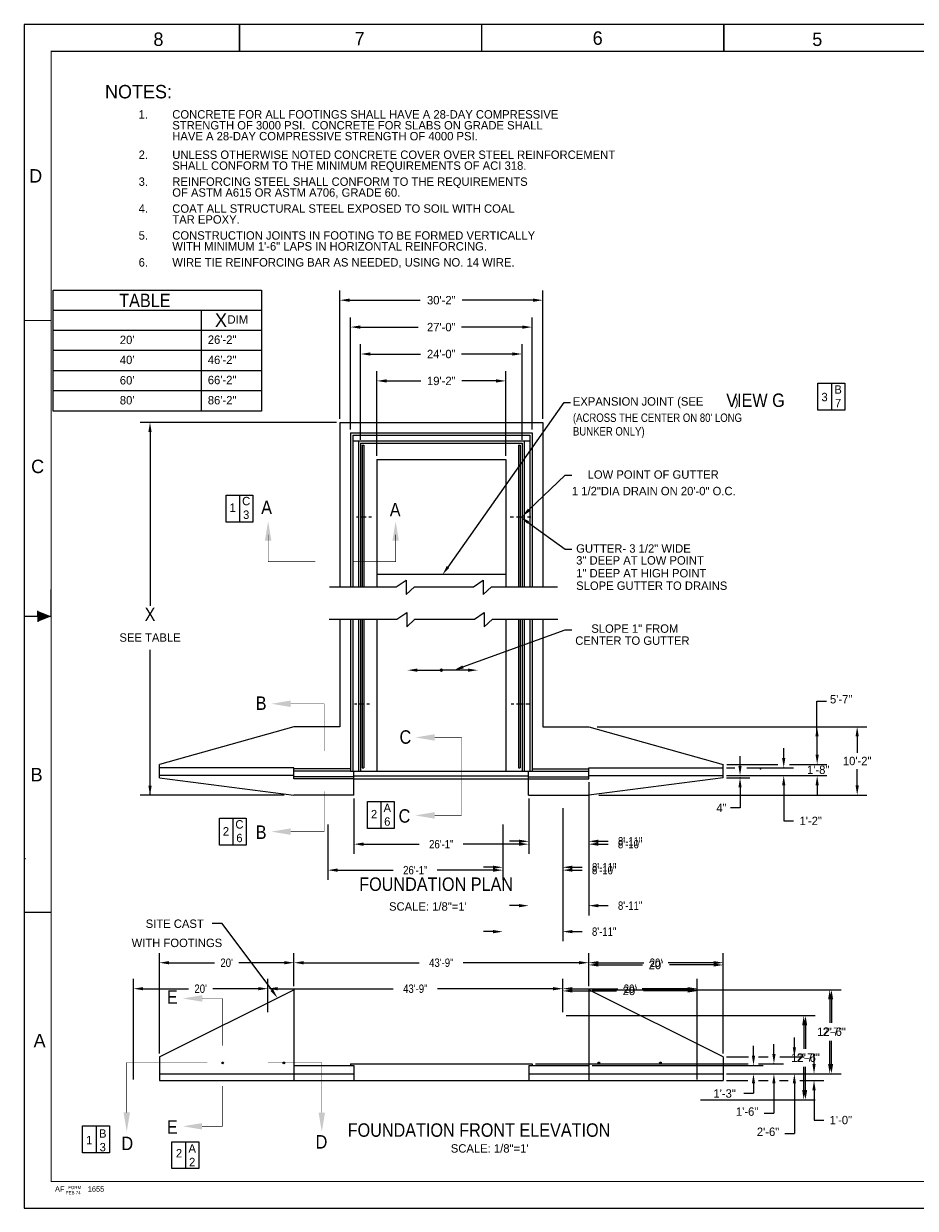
# Model space of a CAD drawing. Extents: x -1 to 3265, y -1 to 2113.
# Tile 1 of 4: x -1 to 1590, y 0 to 2113. Entities that reach past the tile are written whole.
import ezdxf
from ezdxf.enums import TextEntityAlignment as Align

# ---------------------------------------------------------------- set-up
doc = ezdxf.new("R2010")
doc.units = 0
doc.header["$LTSCALE"] = 48
doc.linetypes.add('HIDDEN', pattern=[0])
doc.layers.get('0').update_dxf_attribs({"linetype": 'CONTINUOUS'})
doc.layers.get('DEFPOINTS').update_dxf_attribs({"linetype": 'CONTINUOUS'})
for name, color, linetype in [('DIM', 5, 'CONTINUOUS'), ('FOOTING', 3, 'CONTINUOUS'), ('OUTLINE', 1, 'CONTINUOUS'), ('REBAR', 1, 'CONTINUOUS')]:
    doc.layers.add(name, color=color, linetype=linetype)
doc.dimstyles.get("Standard").update_dxf_attribs({"dimtxt": 2.5, "dimasz": 2.5, "dimexe": 1.25, "dimexo": 0.625, "dimtad": 1, "dimcen": 2.5, "dimazin": 3, "dimtfac": 1, "dimtmove": 0, "dimatfit": 3})

# ---------------------------------------------------------------- blocks, each defined once
blk = doc.blocks.new('BORDER')
at = {"color": 0}
for p, q in [((1, 1), (0, 1)), ((0, 1), (0, 0)), ((1, 0), (1, 1)), ((0, 0), (1, 0))]:
    blk.add_line(p, q, dxfattribs=at)
blk = doc.blocks.new('*D')
at = {"color": 0, "linetype": 'BYBLOCK'}
for p, q in [((1007, 760), (1007, 522.6)), ((1007, 760), (1007, 637.4)), ((1007, 760), (1007, 632.3)), ((2753.7, 746.9), (2753.7, 695)), ((2753.7, 746.9), (2753.7, 658.5)), ((588, 731), (588, 632.3)), ((899.9, 731), (899.9, 632.3)), ((899.9, 731), (899.9, 632.3)), ((900, 731), (900, 632.3)), ((2259.6, 727.4), (2259.6, 622)), ((2691.6, 727.4), (2691.6, 658.5)), ((2691.6, 727.4), (2691.6, 622)), ((2765.7, 739.3), (2765.7, 695)), ((2736.4, 712.2), (2719.1, 712.2)), ((2783, 712.2), (2800.3, 712.2)), ((2674.4, 675.8), (2657.1, 675.8)), ((2771, 675.8), (2788.3, 675.8)), ((605.3, 649.6), (704.7, 649.6)), ((605.3, 649.6), (704.6, 649.6)), ((882.6, 649.6), (783.2, 649.6)), ((882.7, 649.6), (783.3, 649.6)), ((882.6, 649.6), (865.3, 649.6)), ((882.7, 654.7), (865.4, 654.7)), ((1024.3, 654.7), (1041.6, 654.7)), ((1024.3, 649.6), (1041.6, 649.6)), ((2276.9, 639.3), (2458.8, 639.3)), ((2674.4, 639.3), (2492.5, 639.3)), ((882.7, 539.9), (865.4, 539.9)), ((1024.3, 539.9), (1041.6, 539.9)), ((241, 276), (241, 455.4)), ((481, 396), (481, 455.4)), ((481, 396), (481, 455.4)), ((1007, 396), (1007, 455.4)), ((1007, 396), (1007, 455.4)), ((1007, 396), (1007, 451.4)), ((1247, 276), (1247, 455.4)), ((1247, 276), (1247, 451.4)), ((258.3, 438.1), (339.3, 438.1)), ((463.7, 438.1), (382.7, 438.1)), ((498.3, 438.1), (704.7, 438.1)), ((989.7, 438.1), (783.3, 438.1)), ((1024.3, 438.1), (1105.3, 438.1)), ((1024.3, 434.1), (1103, 434.1)), ((1229.7, 438.1), (1148.7, 438.1)), ((1229.7, 434.1), (1151, 434.1)), ((1013, 390), (1457.5, 390)), ((1013, 390), (1454.3, 390)), ((1437, 372.7), (1437, 331.1)), ((1440.2, 372.7), (1440.2, 331.1)), ((1437, 257.3), (1437, 298.9)), ((1440.2, 257.3), (1440.2, 298.9)), ((1253, 240), (1457.5, 240)), ((1253, 240), (1454.3, 240))]:
    blk.add_line(p, q, dxfattribs=at)
for points in [[(2736.4, 715.1), (2736.4, 709.4), (2753.7, 712.2)], [(2783, 715.1), (2783, 709.4), (2765.7, 712.2)], [(2674.4, 678.6), (2674.4, 672.9), (2691.6, 675.8)], [(2771, 678.6), (2771, 672.9), (2753.7, 675.8)], [(882.7, 657.6), (882.7, 651.8), (900, 654.7)], [(1024.3, 657.6), (1024.3, 651.8), (1007, 654.7)], [(605.3, 652.5), (605.3, 646.7), (588, 649.6)], [(605.3, 652.5), (605.3, 646.7), (588, 649.6)], [(882.6, 652.5), (882.6, 646.7), (899.9, 649.6)], [(882.6, 652.5), (882.6, 646.7), (899.9, 649.6)], [(882.7, 652.5), (882.7, 646.7), (900, 649.6)], [(1024.3, 652.5), (1024.3, 646.7), (1007, 649.6)], [(2276.9, 642.2), (2276.9, 636.4), (2259.6, 639.3)], [(2674.4, 642.2), (2674.4, 636.4), (2691.6, 639.3)], [(882.7, 542.8), (882.7, 537), (900, 539.9)], [(1024.3, 542.8), (1024.3, 537), (1007, 539.9)], [(258.3, 441), (258.3, 435.2), (241, 438.1)], [(463.7, 441), (463.7, 435.2), (481, 438.1)], [(498.3, 441), (498.3, 435.2), (481, 438.1)], [(989.7, 441), (989.7, 435.2), (1007, 438.1)], [(1024.3, 441), (1024.3, 435.2), (1007, 438.1)], [(1024.3, 437), (1024.3, 431.2), (1007, 434.1)], [(1229.7, 441), (1229.7, 435.2), (1247, 438.1)], [(1229.7, 437), (1229.7, 431.2), (1247, 434.1)], [(1434.2, 372.7), (1439.9, 372.7), (1437, 390)], [(1437.4, 372.7), (1443.1, 372.7), (1440.2, 390)], [(1434.2, 257.3), (1439.9, 257.3), (1437, 240)], [(1437.4, 257.3), (1443.1, 257.3), (1440.2, 240)]]:
    blk.add_solid(points, dxfattribs=at)
at = {"layer": 'DEFPOINTS', "color": 0, "linetype": 'BYBLOCK'}
for p in [(1007, 766), (1007, 766), (1007, 766), (2753.7, 752.9), (2753.7, 752.9), (2765.7, 745.3), (588, 737), (588, 737), (899.9, 737), (899.9, 737), (900, 737), (2259.6, 733.4), (2691.6, 733.4), (2691.6, 733.4), (2765.7, 712.2), (2691.6, 675.8), (899.9, 649.6), (900, 649.6), (1007, 654.7), (1007, 649.6), (2259.6, 639.3), (900, 600), (900, 600), (1007, 539.9), (241, 438.1), (481, 438.1), (1007, 438.1), (1007, 434.1), (481, 390), (481, 390), (1007, 390), (1007, 390), (1007, 390), (1007, 390), (1007, 390), (1437, 390), (1440.2, 390), (241, 270), (1247, 270), (1247, 270), (1247, 240), (1247, 240)]:
    blk.add_point(p, dxfattribs=at)
at = {"color": 0, "linetype": 'BYBLOCK'}
for s, p in [('3"', (2817.8, 712.2)), ('1\'-3"', (2620.6, 675.8)), ("9'", (2475.6, 639.3)), ("20'", (1127, 434.1)), ('12\'-6"', (1440.2, 315))]:
    blk.add_text(s, height=15, dxfattribs=at).set_placement(p, align=Align.MIDDLE_CENTER)
at = {"color": 0, "linetype": 'BYBLOCK', "width": 0.85}
for s, p in [('26\'-1"', (743.9, 649.6)), ('26\'-1"', (744, 649.6)), ('8\'-11"', (1080.9, 654.7)), ('8\'-10"', (1080.9, 649.6)), ('8\'-11"', (1080.9, 539.9)), ("20'", (361, 438.1)), ('43\'-9"', (744, 438.1)), ("20'", (1127, 438.1)), ('12\'-7"', (1437, 315))]:
    blk.add_text(s, height=15, dxfattribs=at).set_placement(p, align=Align.MIDDLE_CENTER)

msp = doc.modelspace()

# ---------------------------------------------------------------- linework, layer by layer
at = {"color": 0}
for p, q in [((51.411, 1422.105), (51.411, 1638.105)), ((51.411, 1638.105), (423.411, 1638.105)), ((423.411, 1638.105), (423.411, 1422.105)), ((51.411, 1602.105), (423.411, 1602.105)), ((315.411, 1602.105), (315.411, 1422.105)), ((423.411, 1566.105), (51.411, 1566.105)), ((423.411, 1530.105), (51.411, 1530.105)), ((423.411, 1494.105), (51.411, 1494.105)), ((1416, 1423.726), (1416, 1471.726)), ((1416, 1471.726), (1464, 1471.726)), ((1440, 1471.726), (1440, 1423.726)), ((1464, 1471.726), (1464, 1423.726)), ((423.411, 1458.105), (51.411, 1458.105)), ((423.411, 1422.105), (51.411, 1422.105)), ((1464, 1423.726), (1416, 1423.726)), ((360, 1224), (360, 1272)), ((360, 1272), (408, 1272)), ((384, 1272), (384, 1224)), ((408, 1272), (408, 1224)), ((408, 1224), (360, 1224)), ((612.082, 677.569), (612.082, 725.569)), ((612.082, 725.569), (660.082, 725.569)), ((636.082, 725.569), (636.082, 677.569)), ((660.082, 725.569), (660.082, 677.569)), ((348, 648), (348, 696)), ((348, 696), (396, 696)), ((372, 696), (372, 648)), ((396, 696), (396, 648)), ((660.082, 677.569), (612.082, 677.569)), ((396, 648), (348, 648)), ((0, 624), (2.147, 624)), ((104.008, 99.209), (104.008, 147.209)), ((104.008, 147.209), (152.008, 147.209)), ((128.008, 147.209), (128.008, 99.209)), ((152.008, 147.209), (152.008, 99.209)), ((263.468, 70.793), (263.468, 118.793)), ((263.468, 118.793), (311.468, 118.793)), ((287.468, 118.793), (287.468, 70.793)), ((311.468, 118.793), (311.468, 70.793)), ((152.008, 99.209), (104.008, 99.209)), ((311.468, 70.793), (263.468, 70.793)), ((0, 0), (3156, 0))]:
    msp.add_line(p, q, dxfattribs=at)
at = {"color": 0, "linetype": 'BYBLOCK'}
for p, q in [((563, 1408.087), (563, 1637.28)), ((925, 1408.087), (925, 1637.28)), ((580.28, 1620), (706.503, 1620)), ((907.72, 1620), (781.497, 1620)), ((582, 1389.087), (582, 1589.28)), ((906, 1389.087), (906, 1589.28)), ((599.28, 1572), (702.971, 1572)), ((888.72, 1572), (779.837, 1572)), ((600, 1371.087), (600, 1541.28)), ((617.28, 1524), (707.085, 1524)), ((870.72, 1524), (779.837, 1524)), ((888, 1371.087), (888, 1541.28)), ((629, 1342.087), (629, 1493.28)), ((859, 1342.087), (859, 1493.28)), ((646.28, 1476), (707.36, 1476)), ((841.72, 1476), (780.64, 1476)), ((1021.914, 859), (1503.28, 859)), ((1486, 841.72), (1486, 812.64)), ((1486, 754.28), (1486, 783.36)), ((1253, 772), (1330.76, 772)), ((1253, 772), (1372.24, 772)), ((1025.309, 737), (1503.28, 737))]:
    msp.add_line(p, q, dxfattribs=at)
at = {"color": 0, "const_width": 1}
for points in [[(519.055, 1153.686), (435.055, 1153.686), (435.055, 1201.686)], [(585.584, 1153.686), (662.584, 1153.686), (662.584, 1201.686)], [(535, 816), (535, 900), (475, 900)], [(732, 840), (780, 840), (780, 744)], [(780, 796.912), (780, 700.912), (732, 700.912)], [(535, 744), (535, 672), (475, 672)], [(353.27, 290.321), (353.27, 374.321), (317.27, 374.321)], [(182.821, 170.769), (182.821, 260.108), (326.821, 260.108)], [(434.821, 260.108), (530.821, 260.108), (530.821, 170.769)], [(353.27, 218.321), (353.27, 146.321), (317.27, 146.321)]]:
    msp.add_lwpolyline(points, dxfattribs=at)
at = {"color": 0, "linetype": 'BYBLOCK'}
for points in [[(580.28, 1622.88), (580.28, 1617.12), (563, 1620)], [(907.72, 1622.88), (907.72, 1617.12), (925, 1620)], [(599.28, 1574.88), (599.28, 1569.12), (582, 1572)], [(888.72, 1574.88), (888.72, 1569.12), (906, 1572)], [(617.28, 1526.88), (617.28, 1521.12), (600, 1524)], [(870.72, 1526.88), (870.72, 1521.12), (888, 1524)], [(646.28, 1478.88), (646.28, 1473.12), (629, 1476)], [(841.72, 1478.88), (841.72, 1473.12), (859, 1476)], [(1483.12, 841.72), (1488.88, 841.72), (1486, 859)], [(1483.12, 754.28), (1488.88, 754.28), (1486, 737)]]:
    msp.add_solid(points, dxfattribs=at)
at = {"color": 0}
for points in [[(429.295, 1191.126), (440.815, 1191.126), (435.055, 1225.686)], [(656.824, 1191.126), (668.344, 1191.126), (662.584, 1225.686)], [(475.266, 894.24), (475.266, 905.76), (440.706, 900)], [(732.266, 834.24), (732.266, 845.76), (697.706, 840)], [(732.065, 695.152), (732.065, 706.672), (697.505, 700.912)], [(475.065, 666.24), (475.065, 677.76), (440.505, 672)], [(317.536, 368.561), (317.536, 380.081), (282.976, 374.321)], [(188.581, 171.035), (177.061, 171.035), (182.821, 136.475)], [(536.581, 170.835), (525.061, 170.835), (530.821, 136.275)], [(317.335, 140.561), (317.335, 152.081), (282.775, 146.321)]]:
    msp.add_solid(points, dxfattribs=at)
at = {"layer": 'DEFPOINTS', "color": 0, "linetype": 'BYBLOCK'}
for p in [(925, 1620), (582, 1572), (600, 1524), (859, 1476), (563, 1402.087), (563, 1402.087), (563, 1402.087), (925, 1402.087), (582, 1383.087), (906, 1383.087), (600, 1365.087), (888, 1365.087), (629, 1336.087), (859, 1336.087), (629, 1131.087), (984, 859), (1152, 786), (1247, 792), (1247, 784), (906, 780), (1247, 772), (1247, 772), (1247, 772), (1247, 772), (1247, 768), (224.294, 736.751), (504, 736.751), (1486, 737), (588, 654.821), (900, 600), (906, 258), (984, 255), (1247, 270), (1247, 270), (1373.96, 270), (1247, 240), (1247, 240), (1247, 240), (1247, 240), (1247, 240), (1247, 240), (1409, 240), (1247, 228)]:
    msp.add_point(p, dxfattribs=at)
at = {"layer": 'DIM', "color": 0}
for p, q in [((755.96, 1144.001), (963.194, 1437.406)), ((963.194, 1437.406), (974.479, 1437.406)), ((900.395, 1245.784), (965, 1308)), ((965, 1308), (977, 1308)), ((898.993, 1223.351), (965, 1176)), ((965, 1176), (977, 1176)), ((782.69, 965.689), (965, 1032)), ((965, 1032), (977, 1032)), ((701.28, 960), (744, 960)), ((791.72, 960), (744, 960)), ((1414.302, 842.01), (1414.302, 904.423)), ((1414.302, 904.423), (1431.462, 904.423)), ((1414.62, 859), (1431.9, 859)), ((1414.302, 842.01), (1414.302, 803.909)), ((353.028, 507.906), (335.152, 507.906)), ((441.539, 389.466), (353.028, 507.906))]:
    msp.add_line(p, q, dxfattribs=at)
at = {"layer": 'DIM', "color": 0, "linetype": 'BYBLOCK'}
for p, q in [((557, 1402.087), (207.014, 1402.087)), ((224.294, 1384.807), (224.294, 1074.684)), ((224.294, 736.751), (224.294, 996.483)), ((1414.62, 809.28), (1414.62, 826.56)), ((1277, 789.28), (1277, 806.56)), ((1354.96, 803.28), (1354.96, 820.56)), ((1252.787, 786), (1267.611, 786)), ((1253.697, 792), (1344.661, 792)), ((1288.985, 786), (1372.24, 786)), ((1365.232, 792), (1431.9, 792)), ((1253, 772), (1294.28, 772)), ((1253, 772), (1431.9, 772)), ((1253, 768), (1294.28, 768)), ((1277, 750.72), (1277, 714.253)), ((1354.96, 754.72), (1354.96, 691.113)), ((1414.62, 754.72), (1414.62, 737.44)), ((463.477, 736.751), (207.014, 736.751)), ((1277, 714.253), (1259.72, 714.253)), ((1354.96, 691.113), (1372.24, 691.113)), ((1373.96, 287.28), (1373.96, 304.56)), ((1301, 272.28), (1301, 289.56)), ((1337.48, 275.28), (1337.48, 292.56)), ((912, 258), (1291.791, 258)), ((1013.395, 255), (1318.28, 255)), ((1253, 270), (1292.129, 270)), ((1309.839, 270), (1327.323, 270)), ((1309.951, 258), (1354.76, 258)), ((1347.852, 270), (1391.24, 270)), ((1409, 257.28), (1409, 274.56)), ((1253, 240), (1391.24, 240)), ((1253, 240), (1354.76, 240)), ((1253, 240), (1318.28, 240)), ((1253, 240), (1427.72, 240)), ((1253, 240), (1426.28, 240)), ((1253, 228), (1291.114, 228)), ((1301, 222.72), (1301, 205.44)), ((1309.726, 228), (1327.435, 228)), ((1337.48, 222.72), (1337.48, 169.44)), ((1347.514, 228), (1362.742, 228)), ((1373.96, 222.72), (1373.96, 133.44)), ((1383.61, 228), (1426.28, 228)), ((1283.72, 205.44), (1301, 205.44)), ((1409, 210.72), (1409, 157.44)), ((1320.2, 169.44), (1337.48, 169.44)), ((1409, 157.44), (1426.28, 157.44)), ((1356.68, 133.44), (1373.96, 133.44))]:
    msp.add_line(p, q, dxfattribs=at)
at = {"layer": 'DIM', "color": 0, "const_width": 2.938}
msp.add_lwpolyline([(742.469, 960, 1), (745.531, 960, 1)], format="xyb", close=True, dxfattribs=at)
at = {"layer": 'DIM', "color": 0, "linetype": 'BYBLOCK'}
for p in [(1313.48, 784), (1354.96, 786), (1414.62, 792), (1277, 768), (1301, 255), (1337.48, 258)]:
    msp.add_point(p, dxfattribs=at)
for points in [[(221.414, 1384.807), (227.174, 1384.807), (224.294, 1402.087)], [(1352.08, 803.28), (1357.84, 803.28), (1354.96, 786)], [(1411.74, 809.28), (1417.5, 809.28), (1414.62, 792)], [(1274.12, 789.28), (1279.88, 789.28), (1277, 772)], [(1274.12, 750.72), (1279.88, 750.72), (1277, 768)], [(1352.08, 754.72), (1357.84, 754.72), (1354.96, 772)], [(1411.74, 754.72), (1417.5, 754.72), (1414.62, 772)], [(1334.6, 275.28), (1340.36, 275.28), (1337.48, 258)], [(1371.08, 287.28), (1376.84, 287.28), (1373.96, 270)], [(1298.12, 272.28), (1303.88, 272.28), (1301, 255)], [(1406.12, 257.28), (1411.88, 257.28), (1409, 240)], [(1298.12, 222.72), (1303.88, 222.72), (1301, 240)], [(1334.6, 222.72), (1340.36, 222.72), (1337.48, 240)], [(1371.08, 222.72), (1376.84, 222.72), (1373.96, 240)], [(1406.12, 210.72), (1411.88, 210.72), (1409, 228)]]:
    msp.add_solid(points, dxfattribs=at)
at = {"layer": 'DIM', "color": 0}
for points in [[(902.393, 1243.709), (898.398, 1247.858), (887.949, 1233.797)], [(897.315, 1221.011), (900.672, 1225.691), (884.952, 1233.423)], [(758.312, 1142.339), (753.608, 1145.662), (745.991, 1129.886)], [(701.28, 957.12), (701.28, 962.88), (684, 960)], [(783.674, 962.982), (781.705, 968.395), (766.45, 959.782)], [(791.72, 962.88), (791.72, 957.12), (809, 960)], [(1411.422, 842.01), (1417.182, 842.01), (1414.302, 859.29)], [(227.191, 753.817), (221.431, 753.817), (224.311, 736.537)], [(443.881, 391.142), (439.197, 387.791), (451.593, 375.412)]]:
    msp.add_solid(points, dxfattribs=at)
at = {"layer": 'FOOTING', "color": 0}
for p, q in [((563, 1402.087), (925, 1402.087)), ((563, 1402.087), (563, 1108.648)), ((925, 1402.087), (925, 1108.648)), ((582, 1383.087), (582, 1108.648)), ((582, 1383.087), (906, 1383.087)), ((906, 1383.087), (906, 1108.648)), ((600, 1365.087), (600, 1108.648)), ((600, 1365.087), (888, 1365.087)), ((603, 1361.087), (606, 1361.087)), ((603, 1361.087), (603, 1108.648)), ((606, 1361.087), (606, 1108.648)), ((882, 1361.087), (885, 1361.087)), ((882, 1361.087), (882, 1108.648)), ((885, 1361.087), (885, 1108.648)), ((888, 1365.087), (888, 1108.648)), ((629, 1336.087), (859, 1336.087)), ((629, 1336.087), (629, 1108.648)), ((859, 1336.087), (859, 1108.648)), ((592.477, 1233.587), (596.813, 1233.587)), ((600.2, 1233.587), (609.664, 1233.587)), ((614.744, 1233.587), (619.201, 1233.587)), ((867.009, 1233.587), (872.698, 1233.587)), ((877.978, 1233.587), (891.526, 1233.587)), ((897.702, 1233.587), (903.541, 1233.587)), ((629, 1131.087), (859, 1131.087)), ((663.734, 1108.648), (681.396, 1120.785)), ((681.396, 1120.785), (681.396, 1095.275)), ((801.194, 1108.648), (818.855, 1120.785)), ((818.855, 1120.785), (818.855, 1095.275)), ((544.438, 1108.648), (663.734, 1108.648)), ((681.396, 1095.275), (696, 1108.648)), ((696, 1108.648), (801.194, 1108.648)), ((818.855, 1095.275), (833.459, 1108.648)), ((833.459, 1108.648), (951.59, 1108.648)), ((664.638, 1050.869), (682.299, 1063.006)), ((682.299, 1063.006), (682.299, 1037.496)), ((803.1, 1050.869), (820.762, 1063.006)), ((820.762, 1063.006), (820.762, 1037.496)), ((544.037, 1050.869), (664.638, 1050.869)), ((563, 1050.869), (563, 859)), ((582, 1050.869), (582, 780)), ((600, 1050.869), (600, 780)), ((603, 1050.869), (603, 786)), ((606, 1050.869), (606, 786)), ((629, 1050.869), (629, 779.966)), ((682.299, 1037.496), (696.903, 1050.869)), ((696.047, 1050.869), (803.1, 1050.869)), ((820.762, 1037.496), (835.366, 1050.869)), ((835.366, 1050.869), (951.9, 1050.869)), ((859, 1050.869), (859, 780.047)), ((882, 1050.869), (882, 786)), ((885, 1050.869), (885, 786)), ((888, 1050.869), (888, 780)), ((906, 1050.869), (906, 780)), ((925, 1050.869), (925, 859)), ((589.167, 900), (593.226, 900)), ((598.008, 900), (607.074, 900)), ((611.058, 900), (615.69, 900)), ((868.868, 900), (873.295, 900)), ((878.077, 900), (889.932, 900)), ((894.714, 900), (900.484, 900)), ((481, 859), (241, 792)), ((563, 859), (481, 859)), ((925, 859), (1007, 859)), ((1007, 859), (1247, 792)), ((241, 768), (241, 792)), ((481, 786), (241, 786)), ((481, 766), (481, 786)), ((582, 784), (481, 784)), ((603, 786), (606, 786)), ((882, 786), (885, 786)), ((906, 784), (1007, 784)), ((1007, 786), (1247, 786)), ((1007, 766), (1007, 786)), ((1247, 768), (1247, 792)), ((481, 772), (241, 772)), ((241, 768), (481, 737)), ((588, 766), (481, 766)), ((582, 780), (600, 780)), ((588, 737), (588, 780)), ((588, 771.5), (899.853, 771.5)), ((588, 766), (899.853, 766)), ((600, 780), (888, 780)), ((888, 780), (906, 780)), ((899.853, 737), (899.853, 780)), ((900, 780), (906, 780)), ((900, 766), (1007, 766)), ((1007, 772), (1247, 772)), ((1247, 768), (1007, 737)), ((588, 737), (481, 737)), ((900, 737), (1007, 737)), ((241, 270), (481, 390)), ((481, 390), (481, 228)), ((1247, 270), (1007, 390)), ((1007, 390), (1007, 228)), ((241, 270), (241, 228)), ((481, 255), (588, 255)), ((582, 258), (600, 258)), ((582, 258), (582, 255)), ((588, 255), (588, 240)), ((600, 258), (888, 258)), ((888, 258), (906, 258)), ((900, 255), (1007, 255)), ((900, 255), (900, 240)), ((906, 258), (906, 255)), ((1247, 270), (1247, 228)), ((241, 240), (588, 240)), ((588, 240), (588, 228)), ((900, 240), (900, 228)), ((900, 240), (1247, 240)), ((241, 228), (900, 228)), ((899.853, 228), (1247, 228))]:
    msp.add_line(p, q, dxfattribs=at)
at = {"layer": 'FOOTING', "color": 0, "linetype": 'HIDDEN'}
msp.add_line((899.853, 737), (900.985, 737), dxfattribs=at)
at = {"layer": 'OUTLINE', "color": 0}
for p, q in [((48, 1056), (48, 1104)), ((24, 1056), (24, 1065.6)), ((24, 1056), (24, 1046.4)), ((48, 1056), (24, 1056))]:
    msp.add_line(p, q, dxfattribs=at)
for points, const_width in [([(384, 2064), (384, 2111.819)], 2.88), ([(816, 2064), (816, 2111.819)], 2.88), ([(1248, 2064), (1248, 2111.819)], 2.88), ([(-0.139, 1584), (47.861, 1584)], 1.92), ([(48, 1056), (0, 1056)], 1.92), ([(-0.139, 528), (47.861, 528)], 1.92)]:
    msp.add_lwpolyline(points, dxfattribs=dict(at, const_width=const_width))
at = {"layer": 'OUTLINE', "color": 0, "const_width": 1.92}
msp.add_lwpolyline([(48, 2064), (48, 48), (3216, 48), (3216, 2064)], close=True, dxfattribs=at)
at = {"layer": 'OUTLINE', "color": 0}
msp.add_solid([(48, 1056), (24, 1046.4), (24, 1065.6)], dxfattribs=at)
at = {"layer": 'REBAR', "color": 0}
for p, q in [((586, 1379.087), (586, 1108.648)), ((586, 1379.087), (902, 1379.087)), ((902, 1379.087), (902, 1108.648)), ((586, 1369.087), (902, 1369.087)), ((596, 1369.087), (596, 1108.648)), ((892, 1369.087), (892, 1108.648)), ((586, 1050.869), (586, 780)), ((596, 1050.869), (596, 780)), ((892, 1050.869), (892, 780)), ((902, 1050.869), (902, 780)), ((582, 780), (481, 780)), ((588, 770), (481, 770)), ((900, 770), (1007, 770)), ((906, 780), (1007, 780))]:
    msp.add_line(p, q, dxfattribs=at)
for centre in [(354, 259.5), (463, 259.5), (1025, 259.5), (1135, 259.5)]:
    msp.add_circle(centre, 1.5, dxfattribs=at)

# ---------------------------------------------------------------- block references
at = {"color": 0, "xscale": 3264, "yscale": 2112, "zscale": 3264}
msp.add_blockref('BORDER', (0, 0), dxfattribs=at)

# ---------------------------------------------------------------- texts
at = {"color": 0}
for s, height, p in [('1.', 15, (204, 1944)), ('CONCRETE FOR ALL FOOTINGS SHALL HAVE A 28-DAY COMPRESSIVE', 15, (264, 1944)), ('STRENGTH OF 3000 PSI.  CONCRETE FOR SLABS ON GRADE SHALL ', 15, (264, 1924.571)), ('HAVE A 28-DAY COMPRESSIVE STRENGTH OF 4000 PSI.', 15, (264, 1905.143)), ('2.', 15, (204, 1872)), ('UNLESS OTHERWISE NOTED CONCRETE COVER OVER STEEL REINFORCEMENT', 15, (264, 1872)), ('SHALL CONFORM TO THE MINIMUM REQUIREMENTS OF ACI 318.', 15, (264, 1852.571)), ('3.', 15, (204, 1824)), ('REINFORCING STEEL SHALL CONFORM TO THE REQUIREMENTS', 15, (264, 1824)), ('OF ASTM A615 OR ASTM A706, GRADE 60.', 15, (264, 1804.571)), ('4.', 15, (204, 1776)), ('COAT ALL STRUCTURAL STEEL EXPOSED TO SOIL WITH COAL', 15, (264, 1776)), ('TAR EPOXY.', 15, (264, 1756.571)), ('5.', 15, (204, 1728)), ('CONSTRUCTION JOINTS IN FOOTING TO BE FORMED VERTICALLY', 15, (264, 1728)), ('WITH MINIMUM 1\'-6" LAPS IN HORIZONTAL REINFORCING.', 15, (264, 1708.571)), ('6.', 15, (204, 1680)), ('WIRE TIE REINFORCING BAR AS NEEDED, USING NO. 14 WIRE.', 15, (264, 1680)), ('X', 24, (340.208, 1572.405)), ('  DIM', 15, (351.411, 1578.105)), ('26\'-2"', 15, (327.411, 1542.105)), ('46\'-2"', 15, (327.411, 1506.105)), ('66\'-2"', 15, (327.411, 1470.105)), ('86\'-2"', 15, (327.411, 1434.105))]:
    msp.add_text(s, height=height, dxfattribs=at).set_placement(p)
at = {"color": 0, "width": 0.9}
msp.add_text('TABLE', height=24, dxfattribs=at).set_placement((169.382, 1607.612))
at = {"color": 0, "linetype": 'BYBLOCK'}
for s, p in [('30\'-2"', (744, 1620)), ('27\'-0"', (744, 1572)), ('24\'-0"', (744, 1524)), ('19\'-2"', (744, 1476)), ('10\'-2"', (1486, 798))]:
    msp.add_text(s, height=15, dxfattribs=at).set_placement(p, align=Align.MIDDLE_CENTER)
at = {"color": 0}
for s, p in [("20'", (183.469, 1541.662)), ("40'", (183.469, 1506.05)), ("60'", (183.469, 1469.638)), ('B', (1451.934, 1453.214)), ("80'", (183.469, 1434.026)), ('3', (1427.823, 1439.72)), ('7', (1451.934, 1428.928)), ('C', (395.881, 1254.159)), ('1', (371.77, 1242.412)), ('3', (395.881, 1229.873)), ('A', (647.619, 706.797)), ('2', (624.056, 695.685)), ('6', (647.619, 682.512)), ('2', (359.824, 665.04)), ('C', (383.825, 677.422)), ('6', (383.825, 653.136)), ('1', (115.757, 114.172)), ('B', (139.977, 125.919)), ('3', (139.977, 101.633)), ('2', (276.094, 90.756)), ('A', (299.547, 99.329)), ('2', (299.547, 75.043))]:
    msp.add_text(s, height=15, dxfattribs=at).set_placement(p, align=Align.CENTER)
at = {"layer": 'DIM', "color": 0}
for s, p in [('EXPANSION JOINT (SEE          )', (978.674, 1431.891)), ('1 1/2"DIA DRAIN ON 20\'-0" O.C.', (977, 1272)), ('GUTTER- 3 1/2" WIDE', (984.647, 1169.551)), ('3" DEEP AT LOW POINT', (984.647, 1148.36)), ('1" DEEP AT HIGH POINT', (984.647, 1125.48)), ('SLOPE GUTTER TO DRAINS', (984.647, 1103.187)), ('CENTER TO GUTTER', (982.998, 1005.202)), ('5\'-7"', (1437.483, 900.643)), ('SCALE: 1/8"=1\'', (650.75, 530.956)), ('WITH FOOTINGS', (191.486, 466.016)), ('SCALE: 1/8"=1\'', (760.965, 99.33))]:
    msp.add_text(s, height=15, dxfattribs=at).set_placement(p)
for s, height, width, p in [('VIEW G', 24, 0.9, (1252.468, 1429.535)), ("(ACROSS THE CENTER ON 80' LONG", 15, 0.85, (978.873, 1402.86)), ('BUNKER ONLY)', 15, 0.85, (978.873, 1378.574)), ('A', 24, 0.9, (422.651, 1238.377)), ('A', 24, 0.9, (652.094, 1234.38)), ('B', 24, 0.9, (412.882, 889.16)), ('C', 24, 0.9, (669.53, 828.765)), ('C', 24, 0.9, (667.824, 687.918)), ('B', 24, 0.9, (412.882, 658.99)), ('FOUNDATION PLAN', 24, 0.9, (597.593, 566.228)), ('E', 24, 0.9, (254.32, 364.949)), ('E', 24, 0.9, (254.32, 133.13)), ('FOUNDATION FRONT ELEVATION', 24, 0.9, (576.977, 127.574)), ('D', 24, 0.9, (173.329, 103.764)), ('D', 24, 0.9, (519.807, 106.578))]:
    msp.add_text(s, height=height, dxfattribs=dict(at, width=width)).set_placement(p)
for s, p in [('LOW POINT OF GUTTER', (1122.03, 1309.01)), ('SITE CAST', (268.398, 507.693))]:
    msp.add_text(s, height=15, dxfattribs=at).set_placement(p, align=Align.MIDDLE_CENTER)
at = {"layer": 'DIM', "color": 0, "width": 0.9}
msp.add_text('X', height=24, dxfattribs=at).set_placement((224.328, 1047.676), align=Align.CENTER)
at = {"layer": 'DIM', "color": 0}
msp.add_text('SLOPE 1" FROM ', height=15, rotation=360, dxfattribs=at).set_placement((1092.052, 1034.165), align=Align.MIDDLE_CENTER)
msp.add_text('SEE TABLE', height=15, dxfattribs=at).set_placement((224.368, 1010.731), align=Align.CENTER)
at = {"layer": 'DIM', "color": 0, "linetype": 'BYBLOCK'}
for s, p in [('1\'-8"', (1416.465, 782.227)), ('4"', (1243.937, 714.253)), ('1\'-2"', (1403.166, 691.113)), ('1\'-3"', (1249.491, 204.841)), ('1\'-6"', (1289.686, 172.56)), ('1\'-0"', (1456.891, 157.44)), ('2\'-6"', (1327.023, 136.56))]:
    msp.add_text(s, height=15, dxfattribs=at).set_placement(p, align=Align.MIDDLE_CENTER)
at = {"layer": 'OUTLINE', "color": 0}
for s, p in [('8', (239.311, 2085.545)), ('7', (598.262, 2086.634)), ('6', (1022.991, 2087.629)), ('5', (1414.821, 2085.316))]:
    msp.add_text(s, height=24, dxfattribs=at).set_placement(p, align=Align.MIDDLE)
for s, height, p in [('NOTES:', 24, (144, 1980)), ('AF', 9.6, (54.749, 29.646)), ('FEB 74', 5.76, (74.093, 24.85)), ('FORM', 5.76, (78.209, 34.176)), ('1655', 9.6, (113.193, 29.646))]:
    msp.add_text(s, height=height, dxfattribs=at).set_placement(p)
for s, p in [('D', (20.287, 1829.802)), ('C', (23.767, 1311.502)), ('B', (22.007, 761.643)), ('A', (27.262, 287.24))]:
    msp.add_text(s, height=24, dxfattribs=at).set_placement(p, align=Align.CENTER)

# ---------------------------------------------------------------- dimensions: what is measured, and where the dimension line sits
at = {"layer": 'DIM', "color": 0}
for base, p1, p2, text, middle in [((899.853, 649.584), (588, 737), (899.853, 737), '26\'-1"', (743.927, 649.584)), ((1007, 649.584), (899.853, 737), (1007, 766), '8\'-10"', (1080.861, 649.584)), ((481, 438.114), (1007, 390), (481, 390), '43\'-9"', (744, 438.114))]:
    dim = msp.add_linear_dim(base=base, p1=p1, p2=p2, text=text, dimstyle='Standard', dxfattribs=at)
    dim.commit()
    dim.dimension.update_dxf_attribs({"geometry": '*D', "text_midpoint": middle})
dim = msp.add_linear_dim(base=(1437.047, 390), p1=(1247, 240), p2=(1007, 390), angle=90, text='12\'-7"', dimstyle='Standard', dxfattribs=at)
dim.commit()
dim.dimension.update_dxf_attribs({"geometry": '*D', "text_midpoint": (1437.047, 315)})
for base, p1, p2, middle in [((1007, 438.114), (1247, 270), (1007, 390), (1127, 438.114)), ((241, 438.114), (481, 390), (241, 270), (361, 438.114))]:
    dim = msp.add_linear_dim(base=base, p1=p1, p2=p2, dimstyle='Standard', dxfattribs=at)
    dim.commit()
    dim.dimension.update_dxf_attribs({"geometry": '*D', "text_midpoint": middle})
for base, p1, p2, text, middle in [((2719.36, 665.911), (2707.36, 706.524), (2719.36, 699.004), '3"', (2771.489, 665.911)), ((2645.298, 629.431), (2707.36, 706.524), (2645.298, 687.023), '1\'-3"', (2574.241, 629.431)), ((2213.298, 592.951), (2645.298, 687.023), (2213.298, 687.023), "9'", (2429.298, 592.951))]:
    dim = msp.add_linear_dim(base=base, p1=p1, p2=p2, text=text, dimstyle='Standard', dxfattribs=at)
    dim.commit()
    dim.dimension.update_dxf_attribs({"geometry": '*D', "text_midpoint": middle, "insert": (-46.337, -46.328)})

doc.saveas('drawing.dxf')
